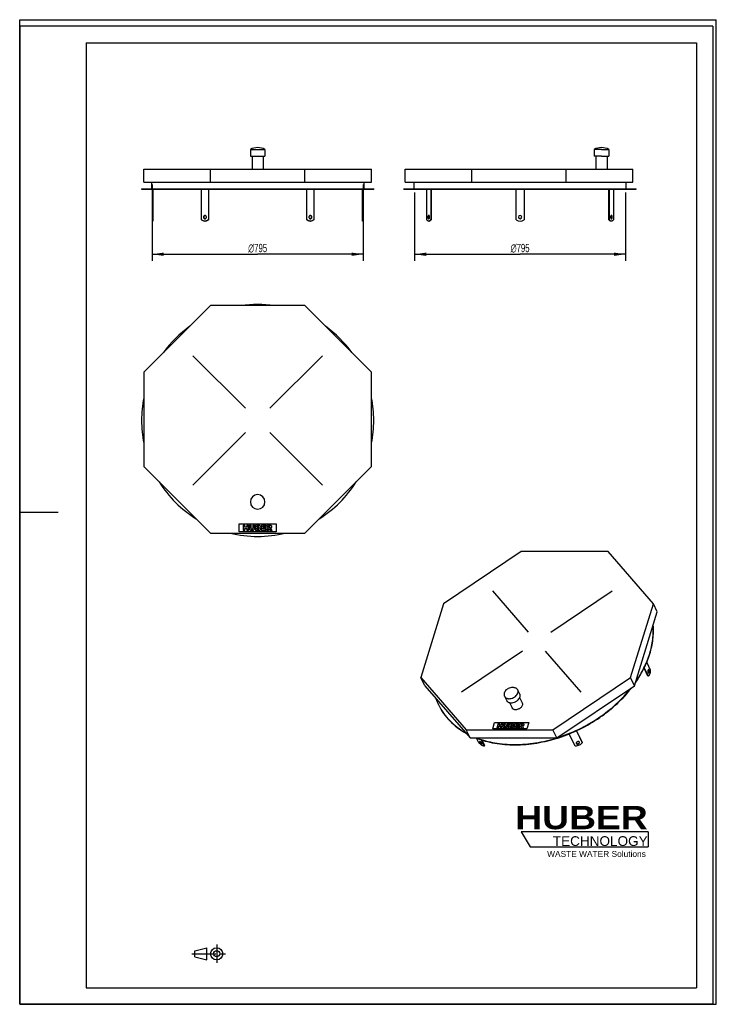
# Model space of a CAD drawing. Header units: millimetres. Extents: x 0 to 2625, y 0 to 3712.
import ezdxf

# ---------------------------------------------------------------- set-up
doc = ezdxf.new("R2010")
doc.units = ezdxf.units.MM
doc.header["$LTSCALE"] = 242
doc.linetypes.add('CENTER', pattern=[0.6, 0.375, -0.075, 0.075, -0.075])
doc.layers.get('0').update_dxf_attribs({"linetype": 'CONTINUOUS'})
for name, color, linetype in [('_2D-BEM', 7, 'CONTINUOUS'), ('_ACHSEN', 7, 'CONTINUOUS'), ('_KURVEN', 7, 'CONTINUOUS'), ('HUBER_Logo_BL0', 7, 'CONTINUOUS')]:
    doc.layers.add(name, color=color, linetype=linetype)
doc.styles.get("Standard").update_dxf_attribs({"font": 'txt', "width": 0.7})
doc.styles.add('TEXTSTYLE_2', font='ariblk.ttf')
doc.styles.add('TEXTSTYLE_3', font='arial.ttf')
doc.styles.add('TEXTSTYLE_4', font='gdt', dxfattribs={"width": 0.7})
doc.dimstyles.new('DIMSTYLE_1', dxfattribs={"dimtxt": 31.25, "dimasz": 43.75, "dimexe": 2, "dimexo": 1, "dimtad": 1, "dimdec": 1, "dimtxsty": 'STANDARD', "dimblk": '_FILLED', "dimblk1": '_FILLED', "dimblk2": '_FILLED', "dimcen": 0.09, "dimadec": 1, "dimazin": 2, "dimtp": 0.8, "dimtm": 0.8, "dimtfac": 1, "dimtdec": 1, "dimtofl": 0, "dimtmove": 0, "dimatfit": 3, "dimldrblk": '_FILLED', "dimfxl": 1, "dimtolj": 1, "dimarcsym": 0})

# ---------------------------------------------------------------- blocks, each defined once
blk = doc.blocks.new('HUBER_LOGO_BL0', base_point=(2132.2, 631))
at = {"layer": 'HUBER_Logo_BL0', "color": 5, "linetype": 'CONTINUOUS'}
for p, q in [((2367.8, 650.3), (1889.7, 650.3)), ((1889.7, 650.3), (1923.4, 594.1)), ((2367.8, 650.3), (2367.8, 594.1)), ((1923.4, 594.1), (2367.8, 594.1))]:
    blk.add_line(p, q, dxfattribs=at)
at = {"layer": 'HUBER_Logo_BL0', "color": 2, "linetype": 'CONTINUOUS', "attachment_point": 3, "line_spacing_factor": 0.78}
for s, insert, char_height, width, style in [('HUBER\\P\\Farial.ttf;\\H36.5625;TECHNOLOGY ', (2366.4, 747.9), 87.75, 484.59, 'TEXTSTYLE_2'), ('WASTE WATER Solutions', (2359.5, 578.3), 22.5, 371.292, 'TEXTSTYLE_3')]:
    blk.add_mtext(s, dxfattribs=dict(at, insert=insert, char_height=char_height, width=width, style=style))
blk = doc.blocks.new('_FILLED')
at = {"color": 0, "linetype": 'BYBLOCK'}
blk.add_solid([(0, 0), (-1, 0.143), (-1, -0.143)], dxfattribs=at)
blk = doc.blocks.new('*D0')
at = {"layer": '_2D-BEM', "color": 2, "linetype": 'CONTINUOUS'}
for p, q in [((499.2, 3090.6), (499.2, 2803.1)), ((1294.2, 3090.6), (1294.2, 2803.1)), ((499.2, 2828.1), (896.7, 2828.1)), ((1294.2, 2828.1), (896.7, 2828.1))]:
    blk.add_line(p, q, dxfattribs=at)
at = {"layer": '_2D-BEM', "color": 2, "linetype": 'CONTINUOUS', "xscale": 43.75, "yscale": 43.75, "zscale": 43.75, "rotation": 180}
blk.add_blockref('_FILLED', (499.2, 2828.1), dxfattribs=at)
at = {"layer": '_2D-BEM', "color": 2, "linetype": 'CONTINUOUS', "xscale": 43.75, "yscale": 43.75, "zscale": 43.75}
blk.add_blockref('_FILLED', (1294.2, 2828.1), dxfattribs=at)
at = {"layer": '_2D-BEM', "color": 2, "linetype": 'CONTINUOUS', "insert": (896.7, 2867.2), "char_height": 31.25, "width": 169.643, "attachment_point": 2, "line_spacing_factor": 0.9, "style": 'TEXTSTYLE_4'}
blk.add_mtext('{\\Fgdt;n}\\Ftxt;795', dxfattribs=at)
blk = doc.blocks.new('*D1')
at = {"layer": '_2D-BEM', "color": 2, "linetype": 'CONTINUOUS'}
for p, q in [((1488.1, 3060.6), (1488.1, 2803.1)), ((2283.1, 3060.6), (2283.1, 2803.1)), ((1488.1, 2828.1), (1885.6, 2828.1)), ((2283.1, 2828.1), (1885.6, 2828.1))]:
    blk.add_line(p, q, dxfattribs=at)
at = {"layer": '_2D-BEM', "color": 2, "linetype": 'CONTINUOUS', "xscale": 43.75, "yscale": 43.75, "zscale": 43.75, "rotation": 180}
blk.add_blockref('_FILLED', (1488.1, 2828.1), dxfattribs=at)
at = {"layer": '_2D-BEM', "color": 2, "linetype": 'CONTINUOUS', "xscale": 43.75, "yscale": 43.75, "zscale": 43.75}
blk.add_blockref('_FILLED', (2283.1, 2828.1), dxfattribs=at)
at = {"layer": '_2D-BEM', "color": 2, "linetype": 'CONTINUOUS', "insert": (1885.6, 2867.2), "char_height": 31.25, "width": 169.643, "attachment_point": 2, "line_spacing_factor": 0.9, "style": 'TEXTSTYLE_4'}
blk.add_mtext('{\\Fgdt;n}\\Ftxt;795', dxfattribs=at)
blk = doc.blocks.new('PROJEKTIONSMETHODE_1_BL1', base_point=(712.5, 190.6))
at = {"color": 2, "linetype": 'CENTER'}
for p, q in [((742.3, 225), (742.3, 156.2)), ((648.3, 190.6), (776.7, 190.6))]:
    blk.add_line(p, q, dxfattribs=at)
at = {"color": 2, "linetype": 'CONTINUOUS'}
for p, q in [((659.8, 202.1), (705.6, 213.5)), ((659.8, 179.2), (659.8, 202.1)), ((705.6, 167.7), (705.6, 213.5)), ((659.8, 179.2), (705.6, 167.7))]:
    blk.add_line(p, q, dxfattribs=at)
for radius in [22.9, 11.5]:
    blk.add_circle((742.3, 190.6), radius, dxfattribs=at)

msp = doc.modelspace()

# ---------------------------------------------------------------- linework, layer by layer
at = {"color": 7, "linetype": 'CONTINUOUS'}
for p, q in [((0, 3712.5), (2625, 3712.5)), ((0, 0), (0, 3712.5)), ((0, 3712.5), (2625, 3712.5)), ((0, 0), (0, 3712.5)), ((2625, 0), (2625, 3712.5)), ((2625, 0), (2625, 3712.5)), ((467.69, 3148.39), (652.74, 3148.39)), ((467.69, 3099.39), (467.69, 3148.39)), ((652.74, 3148.39), (718.99, 3148.39)), ((718.99, 3148.39), (1074.39, 3148.39)), ((718.99, 3099.39), (718.99, 3148.39)), ((1074.39, 3148.39), (1140.64, 3148.39)), ((1074.39, 3099.39), (1074.39, 3148.39)), ((1140.64, 3148.39), (1325.69, 3148.39)), ((1325.69, 3099.39), (1325.69, 3148.39)), ((1452.58, 3148.39), (1641.63, 3148.39)), ((1452.58, 3099.39), (1452.58, 3148.39)), ((1641.63, 3148.39), (1703.88, 3148.39)), ((1703.88, 3148.39), (2059.28, 3148.39)), ((1703.88, 3099.39), (1703.88, 3148.39)), ((2059.28, 3148.39), (2129.53, 3148.39)), ((2059.28, 3099.39), (2059.28, 3148.39)), ((2129.53, 3148.39), (2310.58, 3148.39)), ((2310.58, 3099.39), (2310.58, 3148.39)), ((467.69, 3099.39), (718.99, 3099.39)), ((497.19, 3099.39), (497.19, 3075.14)), ((718.99, 3099.39), (1074.39, 3099.39)), ((1074.39, 3099.39), (1325.69, 3099.39)), ((1296.19, 3099.39), (1296.19, 3075.14)), ((1452.58, 3099.39), (1703.88, 3099.39)), ((1486.08, 3075.14), (1486.08, 3099.39)), ((1703.88, 3099.39), (2059.28, 3099.39)), ((2059.28, 3099.39), (2310.58, 3099.39)), ((2285.08, 3075.14), (2285.08, 3099.39)), ((459.19, 3075.14), (459.19, 3073.14)), ((459.19, 3075.14), (497.19, 3075.14)), ((459.19, 3073.14), (499.19, 3073.14)), ((497.19, 3075.14), (1296.19, 3075.14)), ((499.19, 3073.14), (684.95, 3073.14)), ((684.95, 3073.14), (710.93, 3073.14)), ((710.93, 3073.14), (1082.45, 3073.14)), ((1082.45, 3073.14), (1108.43, 3073.14)), ((1108.43, 3073.14), (1294.19, 3073.14)), ((1294.19, 3073.14), (1334.19, 3073.14)), ((1296.19, 3075.14), (1334.19, 3075.14)), ((1334.19, 3075.14), (1334.19, 3073.14)), ((1448.08, 3075.14), (1486.08, 3075.14)), ((1448.08, 3073.14), (1448.08, 3075.14)), ((1448.08, 3073.14), (1488.08, 3073.14)), ((1486.08, 3075.14), (1885.58, 3075.14)), ((1488.08, 3073.14), (1533.83, 3073.14)), ((1533.83, 3073.14), (1534.08, 3073.14)), ((1534.08, 3073.14), (1548.83, 3073.14)), ((1548.83, 3073.14), (1870.58, 3073.14)), ((1870.58, 3073.14), (1885.58, 3073.14)), ((1885.58, 3075.14), (2285.08, 3075.14)), ((1885.58, 3073.14), (1900.58, 3073.14)), ((1900.58, 3073.14), (2222.32, 3073.14)), ((2222.32, 3073.14), (2237.08, 3073.14)), ((2237.08, 3073.14), (2237.32, 3073.14)), ((2237.32, 3073.14), (2283.08, 3073.14)), ((2283.08, 3073.14), (2323.08, 3073.14)), ((2285.08, 3075.14), (2323.08, 3075.14)), ((2323.08, 3073.14), (2323.08, 3075.14)), ((718.99, 2634.53), (467.69, 2383.22)), ((1074.39, 2634.53), (718.99, 2634.53)), ((1325.69, 2383.22), (1074.39, 2634.53)), ((467.69, 2383.22), (467.69, 2027.83)), ((1325.69, 2027.83), (1325.69, 2383.22)), ((467.69, 2027.83), (718.99, 1776.53)), ((1074.39, 1776.53), (1325.69, 2027.83)), ((718.99, 1776.53), (1074.39, 1776.53)), ((1889.77, 1706.87), (1597.47, 1510.02)), ((2217.11, 1706.87), (1889.77, 1706.87)), ((2387.74, 1510.02), (2217.11, 1706.87)), ((1597.47, 1510.02), (1511.44, 1231.63)), ((2301.71, 1231.63), (2387.74, 1510.02)), ((2402.69, 1479.56), (2387.74, 1510.02)), ((2316.66, 1201.17), (2402.69, 1479.56)), ((1526.39, 1201.17), (1511.44, 1231.63)), ((1511.44, 1231.63), (1682.07, 1034.78)), ((2009.41, 1034.78), (2301.71, 1231.63)), ((2316.66, 1201.17), (2301.71, 1231.63)), ((1526.39, 1201.17), (1697.02, 1004.32)), ((2024.36, 1004.32), (2316.66, 1201.17)), ((1697.02, 1004.32), (1682.07, 1034.78)), ((1682.07, 1034.78), (2009.41, 1034.78)), ((1697.02, 1004.32), (2024.36, 1004.32)), ((2024.36, 1004.32), (2009.41, 1034.78)), ((0, 0), (2625, 0)), ((0, 0), (2625, 0))]:
    msp.add_line(p, q, dxfattribs=at)
at = {"color": 3, "linetype": 'CONTINUOUS'}
for p, q in [((0, 3687.5), (0, 1856.25)), ((2612.5, 3687.5), (0, 3687.5)), ((2612.5, 3687.5), (2612.5, 0)), ((0, 1856.25), (0, 0)), ((0, 1856.25), (145, 1856.25)), ((2612.5, 0), (0, 0))]:
    msp.add_line(p, q, dxfattribs=at)
at = {"color": 5, "linetype": 'CONTINUOUS'}
for p, q in [((250, 3625), (2550, 3625)), ((250, 3625), (250, 62.5)), ((2550, 3625), (2550, 62.5)), ((250, 62.5), (2550, 62.5))]:
    msp.add_line(p, q, dxfattribs=at)
at = {"color": 7, "linetype": 'CONTINUOUS'}
for centre, radius, start, end in [((896.69, 2201.53), 437.5, 81.80392, 98.19608), ((896.69, 2201.53), 437.5, 125.79495, 144.21983), ((896.69, 2201.53), 437.5, 35.78017, 54.20505), ((896.69, 2201.53), 437.5, 168.70548, 180), ((896.69, 2201.53), 437.5, 0, 11.29452), ((896.69, 2201.53), 437.5, 180, 191.29452), ((896.69, 2201.53), 437.5, 348.70548, 360), ((896.69, 2201.53), 437.5, 211.95542, 238.05917), ((896.69, 2201.53), 437.5, 301.94083, 328.04458), ((896.69, 2201.53), 437.5, 256.28774, 283.71226), ((1783.37, 1230.08), 228.52, 199.76836, 206.13232), ((1782.65, 1229.75), 227.73, 206.1385, 206.48687)]:
    msp.add_arc(centre, radius, start, end, dxfattribs=at)
for points, knots in [([(2373.93, 1322.16), (2379.35, 1339.69), (2385.25, 1366.43), (2387.95, 1402.21), (2387.55, 1419.76), (2386.91, 1428.39)], [0, 0, 0, 0, 0.5115981, 0.75842, 1, 1, 1, 1]), ([(2374.54, 1320.92), (2377.35, 1330.02), (2382.14, 1348.25), (2386.74, 1375.78), (2388.63, 1402.96), (2388.06, 1420.92), (2387.31, 1429.75)], [0, 0, 0, 0, 0.2593787, 0.512087, 0.7586997, 1, 1, 1, 1]), ([(2320.05, 1212.09), (2332.05, 1229.16), (2353.2, 1264.12), (2368.69, 1301.98), (2374.54, 1320.92)], [0, 0, 0, 0, 0.5128849, 1, 1, 1, 1]), ([(2321.25, 1215.93), (2332.82, 1232.63), (2353.22, 1266.8), (2368.23, 1303.7), (2373.93, 1322.16)], [0, 0, 0, 0, 0.512595, 1, 1, 1, 1]), ([(1719.5, 1004.31), (1742.14, 995.36), (1778.26, 985.52), (1828.17, 979.16), (1881.41, 977.13), (1950.18, 983.27), (2032.4, 1003.56), (2112.24, 1036.05), (2174.54, 1072.43), (2220.45, 1106.46), (2262.52, 1142.78), (2290.67, 1173.33), (2307.36, 1194.89)], [0, 0, 0, 0, 0.1111228, 0.169465, 0.2295247, 0.3540823, 0.4832399, 0.6148117, 0.7463609, 0.8114035, 0.8755433, 1, 1, 1, 1]), ([(2025.23, 1004.88), (2052.79, 1013.52), (2106.72, 1034.89), (2181.76, 1077.83), (2248.68, 1130.23), (2287.05, 1171.13), (2304.02, 1192.64)], [0, 0, 0, 0, 0.2542388, 0.5087382, 0.7587514, 1, 1, 1, 1]), ([(1578.82, 1128.18), (1584.15, 1117.32), (1596.64, 1096.29), (1620.32, 1067.86), (1648.63, 1042.82), (1669.97, 1028.85), (1681.21, 1022.51)], [0, 0, 0, 0, 0.2431206, 0.489137, 0.7406971, 1, 1, 1, 1]), ([(1578.82, 1128.18), (1584.13, 1117.53), (1596.52, 1096.9), (1619.87, 1068.98), (1647.7, 1044.35), (1668.65, 1030.55), (1679.67, 1024.28)], [0, 0, 0, 0, 0.2431849, 0.4892792, 0.740841, 1, 1, 1, 1]), ([(1722.13, 1004.29), (1744.12, 995.86), (1779.09, 986.56), (1827.32, 980.46), (1878.67, 978.4), (1944.97, 983.9), (1997.31, 996.22), (2023.35, 1004.29)], [0, 0, 0, 0, 0.2305588, 0.3513893, 0.4756545, 0.7331213, 1, 1, 1, 1])]:
    msp.add_open_spline(points, degree=3, knots=knots, dxfattribs=at)
at = {"layer": '_ACHSEN', "color": 7, "linetype": 'CONTINUOUS'}
for p, q in [((869.19, 3223.39), (869.19, 3198.39)), ((869.19, 3223.39), (924.19, 3223.39)), ((869.19, 3198.39), (875.49, 3198.39)), ((875.49, 3198.39), (917.89, 3198.39)), ((875.49, 3198.39), (875.49, 3148.39)), ((917.89, 3198.39), (924.19, 3198.39)), ((917.89, 3198.39), (917.89, 3148.39)), ((924.19, 3223.39), (924.19, 3198.39)), ((2165.08, 3223.39), (2165.08, 3198.39)), ((2192.58, 3223.39), (2165.08, 3223.39)), ((2171.38, 3198.39), (2165.08, 3198.39)), ((2192.58, 3198.39), (2171.38, 3198.39)), ((2171.38, 3198.39), (2171.38, 3148.39)), ((2192.58, 3223.39), (2220.08, 3223.39)), ((2192.58, 3198.39), (2213.78, 3198.39)), ((2213.78, 3198.39), (2220.08, 3198.39)), ((2213.78, 3198.39), (2213.78, 3148.39)), ((2220.08, 3223.39), (2220.08, 3198.39)), ((499.19, 3073.14), (499.19, 2958.14)), ((501.19, 3073.14), (501.19, 2958.14)), ((684.95, 2958.14), (684.95, 3073.14)), ((710.93, 3073.14), (710.93, 2958.14)), ((711.93, 3073.14), (711.93, 2958.14)), ((1081.45, 2958.14), (1081.45, 3073.14)), ((1082.45, 2958.14), (1082.45, 3073.14)), ((1108.43, 3073.14), (1108.43, 2958.14)), ((1292.19, 2958.14), (1292.19, 3073.14)), ((1294.19, 2958.14), (1294.19, 3073.14)), ((1533.83, 2958.14), (1533.83, 3073.14)), ((1548.83, 3073.14), (1548.83, 2958.14)), ((1550.57, 3073.14), (1550.57, 2958.14)), ((1870.58, 2958.14), (1870.58, 3073.14)), ((1900.58, 3073.14), (1900.58, 2958.14)), ((2220.59, 2958.14), (2220.59, 3073.14)), ((2222.32, 2958.14), (2222.32, 3073.14)), ((2237.32, 3073.14), (2237.32, 2958.14)), ((499.19, 2958.14), (499.19, 2953.14)), ((499.19, 2958.14), (501.19, 2958.14)), ((499.19, 2953.14), (501.19, 2953.14)), ((501.19, 2958.14), (501.19, 2953.14)), ((697.94, 2953.14), (698.94, 2953.14)), ((710.93, 2958.14), (711.93, 2958.14)), ((1082.45, 2958.14), (1081.45, 2958.14)), ((1095.44, 2953.14), (1094.44, 2953.14)), ((1292.19, 2953.14), (1292.19, 2958.14)), ((1294.19, 2958.14), (1292.19, 2958.14)), ((1294.19, 2953.14), (1292.19, 2953.14)), ((1294.19, 2953.14), (1294.19, 2958.14)), ((1541.33, 2953.14), (1543.07, 2953.14)), ((1548.83, 2958.14), (1550.57, 2958.14)), ((2222.32, 2958.14), (2220.59, 2958.14)), ((2229.82, 2953.14), (2228.09, 2953.14)), ((2367.31, 1237.68), (2352.88, 1267.09)), ((2369.15, 1237.68), (2353.79, 1268.97)), ((2362.83, 1288.86), (2376.41, 1261.18)), ((2369.15, 1237.68), (2367.31, 1237.68)), ((1826.74, 1161.72), (1834.37, 1146.18)), ((1876.12, 1185.95), (1883.74, 1170.41)), ((1883.65, 1156.3), (1893.34, 1136.55)), ((1845.59, 1137.61), (1855.28, 1117.87)), ((1730.12, 985.65), (1721.29, 1003.64)), ((2092.61, 973.9), (2070.21, 1019.54)), ((2097.71, 1031.41), (2120.17, 985.65)), ((2097.85, 1031.47), (2119.67, 987.01)), ((1738.91, 997.34), (1750.42, 973.9)), ((1741.29, 996.59), (1751.76, 975.26)), ((1750.42, 973.9), (1751.76, 975.26)), ((2097.24, 983.74), (2097.37, 983.45)), ((2109.43, 988.25), (2109.31, 988.54)), ((2120.17, 985.65), (2119.67, 987.01))]:
    msp.add_line(p, q, dxfattribs=at)
for centre, radius, start, end in [((896.69, 3172.89), 57.5, 90, 118.57188), ((896.69, 3172.89), 57.5, 61.42812, 90), ((2192.58, 3172.89), 57.5, 90, 118.57188), ((2192.58, 3172.89), 57.5, 61.42812, 90), ((698.95, 2969.72), 4.92, 95.89069, 101.55536), ((1094.44, 2969.72), 4.92, 78.44464, 84.10931), ((1885.58, 2968.14), 6.5, 0, 180), ((697.94, 2971.9), 18.76, 270.00061, 273.05349), ((698.95, 2966.56), 4.92, 258.44464, 264.10931), ((1095.44, 2971.9), 18.76, 266.94651, 269.99939), ((1094.44, 2966.56), 4.92, 275.89069, 281.55536), ((1885.58, 2978.14), 25, 233.1301, 306.8699), ((1885.58, 2968.14), 6.5, 180, 360), ((896.69, 1894.53), 27.5, 0, 180), ((896.69, 1894.53), 27.5, 180, 360)]:
    msp.add_arc(centre, radius, start, end, dxfattribs=at)
for points, knots in [([(697.94, 2974.64), (697.2, 2974.64), (695.68, 2974.28), (693.81, 2972.8), (692.59, 2970.65), (692.31, 2968.98), (692.31, 2968.14)], [0, 0, 0, 0, 0.2332175, 0.4765998, 0.7336719, 1, 1, 1, 1]), ([(697.96, 2974.54), (697.31, 2974.41), (696.02, 2973.85), (694.51, 2972.36), (693.53, 2970.37), (693.31, 2968.89), (693.31, 2968.14)], [0, 0, 0, 0, 0.2340967, 0.4790637, 0.7358256, 1, 1, 1, 1]), ([(703.57, 2968.14), (703.57, 2968.98), (703.29, 2970.65), (702.07, 2972.8), (700.2, 2974.28), (698.68, 2974.64), (697.94, 2974.64)], [0, 0, 0, 0, 0.2663281, 0.5234002, 0.7667825, 1, 1, 1, 1]), ([(1095.44, 2974.64), (1094.7, 2974.64), (1093.18, 2974.28), (1091.31, 2972.8), (1090.09, 2970.65), (1089.81, 2968.98), (1089.81, 2968.14)], [0, 0, 0, 0, 0.2332175, 0.4765998, 0.7336719, 1, 1, 1, 1]), ([(1100.07, 2968.14), (1100.07, 2968.89), (1099.85, 2970.37), (1098.87, 2972.36), (1097.36, 2973.85), (1096.07, 2974.41), (1095.42, 2974.54)], [0, 0, 0, 0, 0.2641744, 0.5209363, 0.7659033, 1, 1, 1, 1]), ([(1101.07, 2968.14), (1101.07, 2968.98), (1100.79, 2970.65), (1099.57, 2972.8), (1097.7, 2974.28), (1096.18, 2974.64), (1095.44, 2974.64)], [0, 0, 0, 0, 0.2663281, 0.5234002, 0.7667825, 1, 1, 1, 1]), ([(1541.33, 2974.64), (1541.12, 2974.64), (1540.66, 2974.54), (1540.04, 2974.15), (1539.48, 2973.53), (1538.8, 2972.38), (1538.23, 2970.55), (1538.08, 2968.97), (1538.08, 2968.14)], [0, 0, 0, 0, 0.0823068, 0.1731319, 0.2778899, 0.3984498, 0.6816237, 1, 1, 1, 1]), ([(1542.2, 2974.4), (1541.82, 2974.19), (1541.11, 2973.47), (1540.39, 2972.01), (1539.92, 2970.17), (1539.82, 2968.83), (1539.82, 2968.14)], [0, 0, 0, 0, 0.1872726, 0.4228834, 0.6998904, 1, 1, 1, 1]), ([(1544.58, 2968.14), (1544.58, 2968.97), (1544.44, 2970.55), (1543.87, 2972.38), (1543.19, 2973.53), (1542.63, 2974.15), (1542.01, 2974.54), (1541.55, 2974.64), (1541.33, 2974.64)], [0, 0, 0, 0, 0.3183763, 0.6015502, 0.7221101, 0.8268681, 0.9176932, 1, 1, 1, 1]), ([(2229.82, 2974.64), (2229.61, 2974.64), (2229.15, 2974.54), (2228.53, 2974.15), (2227.97, 2973.53), (2227.29, 2972.38), (2226.72, 2970.55), (2226.57, 2968.97), (2226.57, 2968.14)], [0, 0, 0, 0, 0.0823068, 0.1731319, 0.2778899, 0.3984498, 0.6816237, 1, 1, 1, 1]), ([(2231.34, 2968.14), (2231.34, 2968.83), (2231.24, 2970.17), (2230.77, 2972.01), (2230.05, 2973.47), (2229.34, 2974.19), (2228.96, 2974.4)], [0, 0, 0, 0, 0.3001096, 0.5771166, 0.8127274, 1, 1, 1, 1]), ([(2233.07, 2968.14), (2233.07, 2968.97), (2232.93, 2970.55), (2232.36, 2972.38), (2231.68, 2973.53), (2231.12, 2974.15), (2230.5, 2974.54), (2230.04, 2974.64), (2229.82, 2974.64)], [0, 0, 0, 0, 0.3183763, 0.6015502, 0.7221101, 0.8268681, 0.9176932, 1, 1, 1, 1]), ([(697.94, 2953.14), (696.78, 2953.14), (694.44, 2953.36), (691.04, 2954.33), (687.82, 2955.92), (685.87, 2957.34), (684.95, 2958.14)], [0, 0, 0, 0, 0.2452308, 0.4925188, 0.7436639, 1, 1, 1, 1]), ([(692.31, 2968.14), (692.31, 2967.3), (692.59, 2965.63), (693.81, 2963.48), (695.68, 2962), (697.2, 2961.64), (697.94, 2961.64)], [0, 0, 0, 0, 0.2663281, 0.5234002, 0.7667825, 1, 1, 1, 1]), ([(693.31, 2968.14), (693.31, 2967.39), (693.53, 2965.9), (694.51, 2963.92), (696.02, 2962.42), (697.31, 2961.87), (697.96, 2961.74)], [0, 0, 0, 0, 0.2641744, 0.5209363, 0.7659033, 1, 1, 1, 1]), ([(697.94, 2961.64), (698.68, 2961.64), (700.2, 2962), (702.07, 2963.48), (703.29, 2965.63), (703.57, 2967.3), (703.57, 2968.14)], [0, 0, 0, 0, 0.2332175, 0.4765998, 0.7336719, 1, 1, 1, 1]), ([(711.93, 2958.14), (711.01, 2957.34), (709.06, 2955.92), (705.84, 2954.33), (702.44, 2953.36), (700.1, 2953.14), (698.94, 2953.14)], [0, 0, 0, 0, 0.2563361, 0.5074812, 0.7547692, 1, 1, 1, 1]), ([(710.93, 2958.14), (709.25, 2956.68), (705.47, 2954.29), (701.1, 2953.28), (698.94, 2953.16)], [0, 0, 0, 0, 0.5074754, 1, 1, 1, 1]), ([(1094.44, 2953.14), (1093.28, 2953.14), (1090.94, 2953.36), (1087.54, 2954.33), (1084.32, 2955.92), (1082.37, 2957.34), (1081.45, 2958.14)], [0, 0, 0, 0, 0.2452308, 0.4925188, 0.7436639, 1, 1, 1, 1]), ([(1094.44, 2953.16), (1092.28, 2953.28), (1087.91, 2954.29), (1084.13, 2956.68), (1082.45, 2958.14)], [0, 0, 0, 0, 0.4925246, 1, 1, 1, 1]), ([(1089.81, 2968.14), (1089.81, 2967.3), (1090.09, 2965.63), (1091.31, 2963.48), (1093.18, 2962), (1094.7, 2961.64), (1095.44, 2961.64)], [0, 0, 0, 0, 0.2663281, 0.5234002, 0.7667825, 1, 1, 1, 1]), ([(1095.42, 2961.74), (1096.07, 2961.87), (1097.36, 2962.42), (1098.87, 2963.92), (1099.85, 2965.9), (1100.07, 2967.39), (1100.07, 2968.14)], [0, 0, 0, 0, 0.2340967, 0.4790637, 0.7358256, 1, 1, 1, 1]), ([(1095.44, 2961.64), (1096.18, 2961.64), (1097.7, 2962), (1099.57, 2963.48), (1100.79, 2965.63), (1101.07, 2967.3), (1101.07, 2968.14)], [0, 0, 0, 0, 0.2332175, 0.4765998, 0.7336719, 1, 1, 1, 1]), ([(1108.43, 2958.14), (1107.51, 2957.34), (1105.56, 2955.92), (1102.34, 2954.33), (1098.94, 2953.36), (1096.6, 2953.14), (1095.44, 2953.14)], [0, 0, 0, 0, 0.2563361, 0.5074812, 0.7547692, 1, 1, 1, 1]), ([(1541.33, 2953.14), (1540.66, 2953.14), (1539.25, 2953.37), (1537.26, 2954.39), (1535.4, 2956.01), (1534.34, 2957.38), (1533.83, 2958.14)], [0, 0, 0, 0, 0.2165686, 0.4487191, 0.7078717, 1, 1, 1, 1]), ([(1538.08, 2968.14), (1538.08, 2967.3), (1538.23, 2965.73), (1538.8, 2963.9), (1539.48, 2962.75), (1540.04, 2962.13), (1540.66, 2961.73), (1541.12, 2961.64), (1541.33, 2961.64)], [0, 0, 0, 0, 0.3183763, 0.6015502, 0.7221101, 0.8268681, 0.9176932, 1, 1, 1, 1]), ([(1539.82, 2968.14), (1539.82, 2967.44), (1539.92, 2966.1), (1540.39, 2964.27), (1541.11, 2962.81), (1541.82, 2962.08), (1542.2, 2961.87)], [0, 0, 0, 0, 0.3001096, 0.5771166, 0.8127274, 1, 1, 1, 1]), ([(1541.33, 2961.64), (1541.55, 2961.64), (1542.01, 2961.73), (1542.63, 2962.13), (1543.19, 2962.75), (1543.87, 2963.9), (1544.44, 2965.73), (1544.58, 2967.3), (1544.58, 2968.14)], [0, 0, 0, 0, 0.0823068, 0.1731319, 0.2778899, 0.3984498, 0.6816237, 1, 1, 1, 1]), ([(1548.83, 2958.14), (1548.33, 2957.38), (1547.27, 2956.01), (1545.41, 2954.39), (1543.42, 2953.37), (1542.01, 2953.14), (1541.33, 2953.14)], [0, 0, 0, 0, 0.2921283, 0.5512809, 0.7834314, 1, 1, 1, 1]), ([(1550.57, 2958.14), (1550.06, 2957.38), (1549, 2956.01), (1547.14, 2954.39), (1545.15, 2953.37), (1543.74, 2953.14), (1543.07, 2953.14)], [0, 0, 0, 0, 0.2921283, 0.5512809, 0.7834314, 1, 1, 1, 1]), ([(2228.09, 2953.14), (2227.42, 2953.14), (2226.01, 2953.37), (2224.01, 2954.39), (2222.16, 2956.01), (2221.1, 2957.38), (2220.59, 2958.14)], [0, 0, 0, 0, 0.2165686, 0.4487191, 0.7078717, 1, 1, 1, 1]), ([(2229.82, 2953.14), (2229.15, 2953.14), (2227.74, 2953.37), (2225.75, 2954.39), (2223.89, 2956.01), (2222.83, 2957.38), (2222.32, 2958.14)], [0, 0, 0, 0, 0.2165686, 0.4487191, 0.7078717, 1, 1, 1, 1]), ([(2226.57, 2968.14), (2226.57, 2967.3), (2226.72, 2965.73), (2227.29, 2963.9), (2227.97, 2962.75), (2228.53, 2962.13), (2229.15, 2961.73), (2229.61, 2961.64), (2229.82, 2961.64)], [0, 0, 0, 0, 0.3183763, 0.6015502, 0.7221101, 0.8268681, 0.9176932, 1, 1, 1, 1]), ([(2228.96, 2961.87), (2229.34, 2962.08), (2230.05, 2962.81), (2230.77, 2964.27), (2231.24, 2966.1), (2231.34, 2967.44), (2231.34, 2968.14)], [0, 0, 0, 0, 0.1872726, 0.4228834, 0.6998904, 1, 1, 1, 1]), ([(2229.82, 2961.64), (2230.04, 2961.64), (2230.5, 2961.73), (2231.12, 2962.13), (2231.68, 2962.75), (2232.36, 2963.9), (2232.93, 2965.73), (2233.07, 2967.3), (2233.07, 2968.14)], [0, 0, 0, 0, 0.0823068, 0.1731319, 0.2778899, 0.3984498, 0.6816237, 1, 1, 1, 1]), ([(2237.32, 2958.14), (2236.82, 2957.38), (2235.76, 2956.01), (2233.9, 2954.39), (2231.91, 2953.37), (2230.5, 2953.14), (2229.82, 2953.14)], [0, 0, 0, 0, 0.2921283, 0.5512809, 0.7834314, 1, 1, 1, 1]), ([(2369.73, 1262.15), (2369.6, 1262.15), (2369.31, 1262.09), (2368.92, 1261.84), (2368.56, 1261.45), (2368.09, 1260.7), (2367.63, 1259.47), (2367.29, 1257.74), (2367.16, 1255.82), (2367.25, 1253.88), (2367.56, 1252.11), (2367.93, 1251.02), (2368.15, 1250.56)], [0, 0, 0, 0, 0.0313934, 0.066536, 0.1078921, 0.1565391, 0.2753624, 0.4178849, 0.5738379, 0.7308845, 0.8765311, 1, 1, 1, 1]), ([(2368.15, 1250.56), (2368.26, 1250.35), (2368.47, 1249.97), (2368.85, 1249.52), (2369.27, 1249.22), (2369.58, 1249.15), (2369.73, 1249.15)], [0, 0, 0, 0, 0.3159476, 0.5820842, 0.8045575, 1, 1, 1, 1]), ([(2369.46, 1260.74), (2369.41, 1260.84), (2369.23, 1261.18), (2369, 1261.51), (2368.81, 1261.7)], [0, 0, 0, 0, 0.2786984, 1, 1, 1, 1]), ([(2368.81, 1249.6), (2369.05, 1249.83), (2369.47, 1250.48), (2369.92, 1251.66), (2370.24, 1253.1), (2370.48, 1255.25), (2370.39, 1257.44), (2369.97, 1259.46), (2369.65, 1260.35), (2369.46, 1260.74)], [0, 0, 0, 0, 0.0867027, 0.1963948, 0.3253894, 0.4671674, 0.7562708, 0.887411, 1, 1, 1, 1]), ([(2376.41, 1261.18), (2376.38, 1258.55), (2376.11, 1254.68), (2375.24, 1249.74), (2374.38, 1246.41), (2373.34, 1243.48), (2372.12, 1241.01), (2370.77, 1239.06), (2369.7, 1238.05), (2369.15, 1237.68)], [0, 0, 0, 0, 0.3121755, 0.4589901, 0.5954763, 0.719105, 0.8280294, 0.9214148, 1, 1, 1, 1]), ([(2371.3, 1260.74), (2371.2, 1260.95), (2370.99, 1261.32), (2370.6, 1261.78), (2370.18, 1262.08), (2369.87, 1262.15), (2369.73, 1262.15)], [0, 0, 0, 0, 0.3159476, 0.5820842, 0.8045575, 1, 1, 1, 1]), ([(2369.73, 1249.15), (2369.86, 1249.15), (2370.14, 1249.21), (2370.53, 1249.46), (2370.89, 1249.85), (2371.36, 1250.6), (2371.82, 1251.83), (2372.17, 1253.56), (2372.3, 1255.48), (2372.2, 1257.42), (2371.9, 1259.19), (2371.53, 1260.27), (2371.3, 1260.74)], [0, 0, 0, 0, 0.0313934, 0.066536, 0.1078921, 0.1565391, 0.2753624, 0.4178849, 0.5738379, 0.7308845, 0.8765311, 1, 1, 1, 1]), ([(1826.1, 1173.83), (1826.84, 1176.23), (1829.29, 1180.98), (1833.91, 1185.91), (1838.42, 1189.29), (1843.42, 1192.2), (1850.13, 1194.72), (1857.12, 1195.58), (1862.43, 1195.14), (1866.07, 1194.28), (1869.35, 1192.9), (1872.18, 1191.03), (1874.5, 1188.71), (1875.65, 1186.89), (1876.12, 1185.95)], [0, 0, 0, 0, 0.1207864, 0.2527778, 0.321804, 0.3917686, 0.5309321, 0.664042, 0.7268775, 0.7866686, 0.8433971, 0.8973742, 0.9492559, 1, 1, 1, 1]), ([(1826.1, 1173.83), (1825.78, 1172.79), (1825.3, 1170.69), (1825.16, 1167.53), (1825.61, 1164.5), (1826.31, 1162.61), (1826.74, 1161.72)], [0, 0, 0, 0, 0.2644249, 0.5170837, 0.7609157, 1, 1, 1, 1]), ([(1826.74, 1161.72), (1827.21, 1160.77), (1828.36, 1158.96), (1830.68, 1156.64), (1833.51, 1154.77), (1836.79, 1153.39), (1840.43, 1152.53), (1845.74, 1152.09), (1852.73, 1152.95), (1859.44, 1155.46), (1864.44, 1158.37), (1868.95, 1161.76), (1873.57, 1166.69), (1876.02, 1171.44), (1876.76, 1173.83)], [0, 0, 0, 0, 0.0507441, 0.1026258, 0.1566029, 0.2133314, 0.2731225, 0.335958, 0.4690679, 0.6082314, 0.678196, 0.7472222, 0.8792136, 1, 1, 1, 1]), ([(1834.37, 1146.18), (1834.83, 1145.23), (1835.99, 1143.42), (1838.3, 1141.1), (1841.14, 1139.23), (1844.42, 1137.85), (1848.06, 1136.99), (1853.37, 1136.55), (1860.35, 1137.41), (1867.07, 1139.92), (1872.07, 1142.83), (1876.58, 1146.22), (1881.19, 1151.15), (1883.64, 1155.9), (1884.39, 1158.29)], [0, 0, 0, 0, 0.0507441, 0.1026258, 0.1566029, 0.2133314, 0.2731225, 0.335958, 0.4690679, 0.6082314, 0.678196, 0.7472222, 0.8792136, 1, 1, 1, 1]), ([(1876.12, 1185.95), (1876.55, 1185.06), (1877.25, 1183.17), (1877.7, 1180.14), (1877.56, 1176.98), (1877.08, 1174.88), (1876.76, 1173.83)], [0, 0, 0, 0, 0.2390843, 0.4829163, 0.7355751, 1, 1, 1, 1]), ([(1883.74, 1170.41), (1884.18, 1169.52), (1884.87, 1167.63), (1885.32, 1164.6), (1885.18, 1161.44), (1884.71, 1159.34), (1884.39, 1158.29)], [0, 0, 0, 0, 0.2390843, 0.4829163, 0.7355751, 1, 1, 1, 1]), ([(1893.83, 1127.21), (1893.26, 1125.37), (1891.37, 1121.7), (1887.82, 1117.9), (1884.34, 1115.29), (1880.49, 1113.05), (1875.3, 1111.11), (1868.98, 1110.33), (1863.95, 1111.06), (1860.5, 1112.52), (1858.31, 1113.96), (1856.53, 1115.75), (1855.63, 1117.14), (1855.28, 1117.87)], [0, 0, 0, 0, 0.1208281, 0.252865, 0.3219151, 0.3919038, 0.5311154, 0.6642713, 0.786595, 0.8433431, 0.8973388, 0.9492384, 1, 1, 1, 1]), ([(1893.34, 1136.55), (1893.68, 1135.87), (1894.21, 1134.41), (1894.68, 1131.24), (1894.32, 1128.78), (1893.83, 1127.21)], [0, 0, 0, 0, 0.2395658, 0.4838887, 1, 1, 1, 1]), ([(1750.42, 973.9), (1749.87, 973.81), (1748.61, 973.85), (1746.59, 974.36), (1744.25, 975.32), (1741.66, 976.7), (1738.88, 978.46), (1734.9, 981.36), (1732.01, 983.86), (1730.12, 985.65)], [0, 0, 0, 0, 0.0686659, 0.1553357, 0.2607502, 0.3838241, 0.522397, 0.6735982, 1, 1, 1, 1]), ([(1732.59, 990.56), (1732.51, 990.47), (1732.38, 990.22), (1732.39, 989.74), (1732.53, 989.16), (1732.71, 988.76), (1732.82, 988.54)], [0, 0, 0, 0, 0.1693052, 0.3817418, 0.6574061, 1, 1, 1, 1]), ([(1741.61, 983.45), (1741.39, 983.91), (1740.79, 984.87), (1739.69, 986.26), (1738.37, 987.64), (1736.96, 988.88), (1735.76, 989.74), (1734.84, 990.26), (1734.24, 990.54), (1733.7, 990.71), (1733.25, 990.78), (1732.87, 990.75), (1732.66, 990.63), (1732.59, 990.56)], [0, 0, 0, 0, 0.1275651, 0.2782049, 0.4398875, 0.5992188, 0.7430864, 0.8056565, 0.8604679, 0.9068315, 0.9446349, 0.9747798, 1, 1, 1, 1]), ([(1732.82, 988.54), (1733.04, 988.08), (1733.64, 987.12), (1734.74, 985.72), (1736.06, 984.35), (1737.47, 983.11), (1738.67, 982.25), (1739.59, 981.73), (1740.19, 981.45), (1740.73, 981.27), (1741.18, 981.2), (1741.57, 981.24), (1741.77, 981.35), (1741.84, 981.42)], [0, 0, 0, 0, 0.1275651, 0.2782049, 0.4398875, 0.5992188, 0.7430864, 0.8056565, 0.8604679, 0.9068315, 0.9446349, 0.9747798, 1, 1, 1, 1]), ([(1733.85, 990.66), (1733.87, 990.6), (1733.95, 990.34), (1734.06, 990.09), (1734.16, 989.9)], [0, 0, 0, 0, 0.2290557, 1, 1, 1, 1]), ([(1734.16, 989.9), (1734.33, 989.54), (1734.77, 988.8), (1735.89, 987.28), (1737.58, 985.48), (1739.45, 983.95), (1740.92, 983.07), (1741.6, 982.78), (1741.92, 982.68)], [0, 0, 0, 0, 0.1106336, 0.2390347, 0.5229709, 0.7943962, 0.9081038, 1, 1, 1, 1]), ([(1741.84, 981.42), (1741.92, 981.51), (1742.05, 981.77), (1742.04, 982.25), (1741.9, 982.82), (1741.72, 983.23), (1741.61, 983.45)], [0, 0, 0, 0, 0.1693052, 0.3817418, 0.6574061, 1, 1, 1, 1]), ([(2120.17, 985.65), (2118.62, 983.73), (2114.82, 980.22), (2108, 976.39), (2100.42, 974.1), (2095.16, 973.74), (2092.61, 973.9)], [0, 0, 0, 0, 0.2392544, 0.494328, 0.7524341, 1, 1, 1, 1]), ([(2109.31, 988.54), (2109.18, 988.8), (2108.84, 989.3), (2107.87, 990.14), (2106.18, 990.77), (2103.89, 990.82), (2101.53, 990.22), (2099.42, 989.05), (2097.82, 987.45), (2097.09, 985.85), (2097.01, 984.59), (2097.14, 984.01), (2097.24, 983.74)], [0, 0, 0, 0, 0.051307, 0.1051628, 0.2241512, 0.359415, 0.5042194, 0.6480075, 0.7806009, 0.8964554, 0.9491948, 1, 1, 1, 1]), ([(2097.07, 984.45), (2097.38, 983.98), (2098.3, 983.17), (2100.13, 982.57), (2102.25, 982.53), (2104.42, 983.06), (2106.41, 984.07), (2108, 985.48), (2109, 987.12), (2109.17, 988.34), (2109.1, 988.9)], [0, 0, 0, 0, 0.104901, 0.2240093, 0.3576327, 0.4999814, 0.6423339, 0.7759677, 0.8950892, 1, 1, 1, 1]), ([(2097.37, 983.45), (2097.49, 983.19), (2097.83, 982.69), (2098.81, 981.85), (2100.49, 981.21), (2102.78, 981.16), (2105.14, 981.76), (2107.26, 982.94), (2108.85, 984.53), (2109.59, 986.14), (2109.66, 987.39), (2109.53, 987.98), (2109.43, 988.25)], [0, 0, 0, 0, 0.051307, 0.1051628, 0.2241512, 0.359415, 0.5042194, 0.6480075, 0.7806009, 0.8964554, 0.9491948, 1, 1, 1, 1])]:
    msp.add_open_spline(points, degree=3, knots=knots, dxfattribs=at)
at = {"layer": '_KURVEN', "color": 4, "linetype": 'CONTINUOUS'}
for p, q in [((850.73, 2247.49), (652.74, 2445.48)), ((942.65, 2247.49), (1140.64, 2445.48)), ((850.73, 2155.56), (652.74, 1957.57)), ((942.65, 2155.56), (1140.64, 1957.57)), ((826.69, 1811.53), (966.69, 1811.53)), ((826.69, 1781.53), (826.69, 1811.53)), ((842.6, 1806.53), (842.6, 1786.53)), ((848.78, 1806.53), (842.6, 1806.53)), ((842.6, 1786.53), (848.78, 1786.53)), ((848.78, 1799.53), (848.78, 1806.53)), ((855.53, 1799.53), (848.78, 1799.53)), ((848.78, 1786.53), (848.78, 1794.62)), ((848.78, 1794.62), (855.53, 1794.62)), ((861.74, 1806.53), (855.53, 1806.53)), ((855.53, 1806.53), (855.53, 1799.53)), ((855.53, 1794.62), (855.53, 1786.53)), ((855.53, 1786.53), (861.74, 1786.53)), ((861.74, 1786.53), (861.74, 1806.53)), ((872.02, 1806.53), (865.86, 1806.53)), ((865.86, 1806.53), (865.86, 1794.6)), ((872.02, 1794.32), (872.02, 1806.53)), ((878.86, 1806.53), (878.86, 1794.32)), ((885.03, 1806.53), (878.86, 1806.53)), ((885.03, 1794.6), (885.03, 1806.53)), ((889.13, 1806.53), (889.13, 1786.53)), ((900.7, 1806.53), (889.13, 1806.53)), ((889.13, 1786.53), (899.8, 1786.53)), ((895.37, 1798.68), (895.37, 1802.47)), ((895.37, 1802.47), (898.1, 1802.47)), ((898.05, 1798.68), (895.37, 1798.68)), ((895.37, 1790.82), (895.37, 1794.88)), ((895.37, 1794.88), (898.5, 1794.88)), ((898.52, 1790.82), (895.37, 1790.82)), ((927.4, 1806.53), (910.84, 1806.53)), ((910.84, 1806.53), (910.84, 1786.53)), ((910.84, 1786.53), (927.7, 1786.53)), ((917.03, 1799.08), (917.03, 1802.26)), ((917.03, 1802.26), (927.4, 1802.26)), ((926.65, 1799.08), (917.03, 1799.08)), ((917.03, 1791.06), (917.03, 1795)), ((917.03, 1795), (926.65, 1795)), ((927.7, 1791.06), (917.03, 1791.06)), ((926.65, 1795), (926.65, 1799.08)), ((927.4, 1802.26), (927.4, 1806.53)), ((927.7, 1786.53), (927.7, 1791.06)), ((941.41, 1806.53), (931.11, 1806.53)), ((931.11, 1806.53), (931.11, 1786.53)), ((931.11, 1786.53), (937.32, 1786.53)), ((937.32, 1798.42), (937.32, 1802.49)), ((937.32, 1802.49), (940.03, 1802.49)), ((939.92, 1798.42), (937.32, 1798.42)), ((937.32, 1794.64), (937.86, 1794.64)), ((937.32, 1786.53), (937.32, 1794.64)), ((940.5, 1792.64), (943.8, 1786.53)), ((943.8, 1786.53), (950.78, 1786.53)), ((950.78, 1786.53), (947.78, 1792.31)), ((966.69, 1811.53), (966.69, 1781.53)), ((966.69, 1781.53), (826.69, 1781.53)), ((1917.41, 1403.7), (1782.98, 1558.79)), ((2002.08, 1403.7), (2232.37, 1558.79)), ((1895.16, 1331.69), (1664.88, 1176.6)), ((1979.83, 1331.69), (2114.26, 1176.6)), ((1782.48, 1038.7), (1789.74, 1062.2)), ((1789.74, 1062.2), (1918.69, 1062.2)), ((1803.18, 1058.28), (1798.34, 1042.61)), ((1798.34, 1042.61), (1804.03, 1042.61)), ((1808.88, 1058.28), (1803.18, 1058.28)), ((1804.03, 1042.61), (1805.99, 1048.95)), ((1805.99, 1048.95), (1812.21, 1048.95)), ((1807.18, 1052.8), (1808.88, 1058.28)), ((1813.4, 1052.8), (1807.18, 1052.8)), ((1812.21, 1048.95), (1810.25, 1042.61)), ((1810.25, 1042.61), (1815.97, 1042.61)), ((1815.1, 1058.28), (1813.4, 1052.8)), ((1820.81, 1058.28), (1815.1, 1058.28)), ((1815.97, 1042.61), (1820.81, 1058.28)), ((1824.61, 1058.28), (1821.72, 1048.94)), ((1830.29, 1058.28), (1824.61, 1058.28)), ((1827.33, 1048.72), (1830.29, 1058.28)), ((1836.58, 1058.28), (1833.63, 1048.72)), ((1842.26, 1058.28), (1836.58, 1058.28)), ((1839.38, 1048.94), (1842.26, 1058.28)), ((1846.04, 1058.28), (1841.2, 1042.61)), ((1841.2, 1042.61), (1851.03, 1042.61)), ((1856.7, 1058.28), (1846.04, 1058.28)), ((1847.99, 1045.98), (1848.97, 1049.15)), ((1850.89, 1045.98), (1847.99, 1045.98)), ((1848.97, 1049.15), (1851.86, 1049.15)), ((1849.89, 1052.14), (1850.81, 1055.11)), ((1852.36, 1052.14), (1849.89, 1052.14)), ((1850.81, 1055.11), (1853.32, 1055.11)), ((1866.04, 1058.28), (1861.2, 1042.61)), ((1861.2, 1042.61), (1876.73, 1042.61)), ((1881.29, 1058.28), (1866.04, 1058.28)), ((1868, 1046.16), (1868.95, 1049.25)), ((1877.82, 1046.16), (1868, 1046.16)), ((1868.95, 1049.25), (1877.81, 1049.25)), ((1869.94, 1052.45), (1870.71, 1054.94)), ((1878.8, 1052.45), (1869.94, 1052.45)), ((1870.71, 1054.94), (1880.26, 1054.94)), ((1876.73, 1042.61), (1877.82, 1046.16)), ((1877.81, 1049.25), (1878.8, 1052.45)), ((1884.71, 1058.28), (1879.87, 1042.61)), ((1879.87, 1042.61), (1885.59, 1042.61)), ((1880.26, 1054.94), (1881.29, 1058.28)), ((1894.2, 1058.28), (1884.71, 1058.28)), ((1885.59, 1042.61), (1887.55, 1048.97)), ((1887.55, 1048.97), (1888.05, 1048.97)), ((1888.47, 1051.93), (1889.45, 1055.12)), ((1890.87, 1051.93), (1888.47, 1051.93)), ((1889.45, 1055.12), (1891.95, 1055.12)), ((1889.99, 1047.4), (1891.55, 1042.61)), ((1891.55, 1042.61), (1897.99, 1042.61)), ((1897.99, 1042.61), (1896.62, 1047.14)), ((1918.69, 1062.2), (1911.43, 1038.7)), ((1911.43, 1038.7), (1782.48, 1038.7))]:
    msp.add_line(p, q, dxfattribs=at)
for points in [[(866.43, 1791.22), (866.05, 1792.5), (865.86, 1793.62), (865.86, 1794.6)], [(867.74, 1788.92), (867.1, 1789.66), (866.66, 1790.43), (866.43, 1791.22)], [(869.87, 1787.19), (869.09, 1787.6), (868.38, 1788.18), (867.74, 1788.92)], [(872.75, 1786.39), (871.6, 1786.53), (870.63, 1786.79), (869.87, 1787.19)], [(872.02, 1794.32), (872.02, 1793.23), (872.32, 1792.38), (872.93, 1791.77)], [(875.94, 1786.19), (874.96, 1786.19), (873.89, 1786.25), (872.75, 1786.39)], [(872.93, 1791.77), (873.53, 1791.15), (874.37, 1790.85), (875.45, 1790.85)], [(875.45, 1790.85), (876.51, 1790.85), (877.35, 1791.15), (877.95, 1791.75)], [(880.26, 1786.85), (879.06, 1786.42), (877.62, 1786.19), (875.94, 1786.19)], [(877.95, 1791.75), (878.55, 1792.35), (878.86, 1793.21), (878.86, 1794.32)], [(882.73, 1788.5), (881.94, 1787.71), (881.12, 1787.17), (880.26, 1786.85)], [(884.47, 1791.26), (884.1, 1790.21), (883.53, 1789.3), (882.73, 1788.5)], [(885.03, 1794.6), (885.03, 1793.42), (884.84, 1792.31), (884.47, 1791.26)], [(898.05, 1798.68), (899.01, 1798.68), (899.68, 1798.85), (900.06, 1799.17)], [(900.06, 1801.98), (899.68, 1802.31), (899.02, 1802.47), (898.1, 1802.47)], [(900.77, 1794.33), (900.33, 1794.69), (899.58, 1794.88), (898.5, 1794.88)], [(898.52, 1790.82), (899.58, 1790.82), (900.33, 1791), (900.77, 1791.38)], [(902.57, 1786.8), (901.18, 1786.61), (900.25, 1786.53), (899.8, 1786.53)], [(900.63, 1800.62), (900.63, 1801.19), (900.44, 1801.66), (900.06, 1801.98)], [(900.06, 1799.17), (900.44, 1799.5), (900.63, 1799.99), (900.63, 1800.62)], [(900.7, 1806.53), (902.62, 1806.53), (904.1, 1806.05), (905.14, 1805.09)], [(901.42, 1792.91), (901.42, 1793.5), (901.21, 1793.98), (900.77, 1794.33)], [(900.77, 1791.38), (901.21, 1791.77), (901.42, 1792.27), (901.42, 1792.91)], [(904.92, 1787.45), (904.4, 1787.15), (903.61, 1786.94), (902.57, 1786.8)], [(905.59, 1798.5), (905.09, 1797.93), (904.37, 1797.5), (903.43, 1797.17)], [(903.43, 1797.17), (904.86, 1796.81), (905.91, 1796.23), (906.59, 1795.38)], [(906.89, 1789.42), (906.4, 1788.59), (905.75, 1787.93), (904.92, 1787.45)], [(905.14, 1805.09), (906.17, 1804.14), (906.69, 1802.95), (906.69, 1801.55)], [(906.69, 1801.55), (906.69, 1800.36), (906.32, 1799.35), (905.59, 1798.5)], [(906.59, 1795.38), (907.28, 1794.53), (907.62, 1793.48), (907.62, 1792.22)], [(907.62, 1792.22), (907.62, 1791.18), (907.37, 1790.24), (906.89, 1789.42)], [(939.37, 1794.17), (938.93, 1794.48), (938.42, 1794.64), (937.86, 1794.64)], [(940.5, 1792.64), (940.07, 1793.43), (939.71, 1793.93), (939.37, 1794.17)], [(939.92, 1798.42), (940.2, 1798.42), (940.74, 1798.5), (941.56, 1798.69)], [(942.34, 1801.97), (941.93, 1802.31), (941.15, 1802.49), (940.03, 1802.49)], [(941.41, 1806.53), (943.32, 1806.53), (944.78, 1806.36), (945.79, 1806.04)], [(941.56, 1798.69), (941.97, 1798.78), (942.3, 1798.98), (942.56, 1799.32)], [(942.95, 1800.48), (942.95, 1801.12), (942.75, 1801.62), (942.34, 1801.97)], [(942.56, 1799.32), (942.82, 1799.65), (942.95, 1800.05), (942.95, 1800.48)], [(946.49, 1796.14), (945.97, 1795.82), (945.24, 1795.56), (944.32, 1795.35)], [(944.32, 1795.35), (945.05, 1795.09), (945.6, 1794.85), (945.93, 1794.61)], [(945.79, 1806.04), (946.8, 1805.71), (947.6, 1805.09), (948.23, 1804.2)], [(945.93, 1794.61), (946.16, 1794.44), (946.49, 1794.1), (946.92, 1793.55)], [(948.44, 1798.09), (947.97, 1797.29), (947.32, 1796.64), (946.49, 1796.14)], [(946.92, 1793.55), (947.35, 1793.02), (947.63, 1792.61), (947.78, 1792.31)], [(948.23, 1804.2), (948.85, 1803.32), (949.16, 1802.24), (949.16, 1800.97)], [(949.16, 1800.97), (949.16, 1799.86), (948.91, 1798.9), (948.44, 1798.09)], [(1821.43, 1046.29), (1821.39, 1047.29), (1821.48, 1048.17), (1821.72, 1048.94)], [(1822.08, 1044.49), (1821.67, 1045.07), (1821.45, 1045.67), (1821.43, 1046.29)], [(1823.62, 1043.13), (1823.01, 1043.46), (1822.49, 1043.91), (1822.08, 1044.49)], [(1826.08, 1042.51), (1825.06, 1042.61), (1824.23, 1042.82), (1823.62, 1043.13)], [(1828.97, 1042.35), (1828.07, 1042.35), (1827.1, 1042.4), (1826.08, 1042.51)], [(1827.33, 1048.72), (1827.07, 1047.86), (1827.14, 1047.2), (1827.54, 1046.72)], [(1827.54, 1046.72), (1827.95, 1046.24), (1828.65, 1046), (1829.65, 1046)], [(1833.11, 1042.87), (1831.9, 1042.53), (1830.52, 1042.35), (1828.97, 1042.35)], [(1829.65, 1046), (1830.63, 1046), (1831.47, 1046.24), (1832.16, 1046.71)], [(1832.16, 1046.71), (1832.86, 1047.18), (1833.36, 1047.85), (1833.63, 1048.72)], [(1835.79, 1044.16), (1834.87, 1043.54), (1833.98, 1043.12), (1833.11, 1042.87)], [(1838.05, 1046.32), (1837.46, 1045.5), (1836.71, 1044.78), (1835.79, 1044.16)], [(1839.38, 1048.94), (1839.09, 1048.01), (1838.65, 1047.14), (1838.05, 1046.32)], [(1850.89, 1045.98), (1851.87, 1045.98), (1852.6, 1046.12), (1853.1, 1046.42)], [(1853.65, 1042.82), (1852.32, 1042.68), (1851.44, 1042.61), (1851.03, 1042.61)], [(1853.81, 1048.73), (1853.49, 1049), (1852.85, 1049.15), (1851.86, 1049.15)], [(1852.36, 1052.14), (1853.24, 1052.14), (1853.9, 1052.26), (1854.33, 1052.52)], [(1853.1, 1046.42), (1853.59, 1046.72), (1853.92, 1047.11), (1854.07, 1047.61)], [(1855.01, 1054.72), (1854.74, 1054.98), (1854.17, 1055.11), (1853.32, 1055.11)], [(1855.97, 1043.34), (1855.42, 1043.11), (1854.63, 1042.93), (1853.65, 1042.82)], [(1854.07, 1047.61), (1854.21, 1048.07), (1854.13, 1048.45), (1853.81, 1048.73)], [(1854.33, 1052.52), (1854.76, 1052.78), (1855.06, 1053.16), (1855.21, 1053.65)], [(1855.21, 1053.65), (1855.35, 1054.1), (1855.28, 1054.46), (1855.01, 1054.72)], [(1858.26, 1044.88), (1857.61, 1044.23), (1856.85, 1043.71), (1855.97, 1043.34)], [(1856.7, 1058.28), (1858.47, 1058.28), (1859.71, 1057.91), (1860.44, 1057.16)], [(1859.26, 1051.99), (1858.67, 1051.55), (1857.89, 1051.21), (1856.95, 1050.95)], [(1856.95, 1050.95), (1858.18, 1050.67), (1859.01, 1050.21), (1859.43, 1049.55)], [(1859.61, 1047.07), (1859.36, 1046.26), (1858.9, 1045.52), (1858.26, 1044.88)], [(1861.01, 1054.38), (1860.72, 1053.45), (1860.14, 1052.66), (1859.26, 1051.99)], [(1859.43, 1049.55), (1859.85, 1048.89), (1859.91, 1048.06), (1859.61, 1047.07)], [(1860.44, 1057.16), (1861.16, 1056.41), (1861.35, 1055.48), (1861.01, 1054.38)], [(1889.33, 1048.6), (1888.99, 1048.84), (1888.57, 1048.97), (1888.05, 1048.97)], [(1889.99, 1047.4), (1889.79, 1048.02), (1889.58, 1048.42), (1889.33, 1048.6)], [(1890.87, 1051.93), (1891.12, 1051.93), (1891.64, 1052), (1892.44, 1052.14)], [(1893.94, 1054.71), (1893.65, 1054.98), (1892.98, 1055.12), (1891.95, 1055.12)], [(1892.44, 1052.14), (1892.84, 1052.21), (1893.19, 1052.37), (1893.51, 1052.64)], [(1893.51, 1052.64), (1893.83, 1052.89), (1894.05, 1053.2), (1894.15, 1053.55)], [(1894.15, 1053.55), (1894.31, 1054.05), (1894.24, 1054.43), (1893.94, 1054.71)], [(1896.36, 1050.14), (1895.8, 1049.89), (1895.07, 1049.69), (1894.17, 1049.53)], [(1894.17, 1049.53), (1894.78, 1049.32), (1895.23, 1049.13), (1895.47, 1048.94)], [(1894.2, 1058.28), (1895.96, 1058.28), (1897.26, 1058.15), (1898.11, 1057.9)], [(1895.47, 1048.94), (1895.64, 1048.81), (1895.86, 1048.54), (1896.13, 1048.12)], [(1896.13, 1048.12), (1896.39, 1047.7), (1896.56, 1047.38), (1896.62, 1047.14)], [(1898.63, 1051.67), (1898, 1051.05), (1897.24, 1050.53), (1896.36, 1050.14)], [(1898.11, 1057.9), (1898.96, 1057.64), (1899.55, 1057.16), (1899.91, 1056.46)], [(1899.99, 1053.93), (1899.72, 1053.05), (1899.26, 1052.31), (1898.63, 1051.67)], [(1899.91, 1056.46), (1900.27, 1055.77), (1900.3, 1054.92), (1899.99, 1053.93)]]:
    msp.add_open_spline(points, degree=3, dxfattribs=at)

# ---------------------------------------------------------------- block references
at = {"color": 2, "linetype": 'CONTINUOUS'}
msp.add_blockref('PROJEKTIONSMETHODE_1_BL1', (712.5, 190.62), dxfattribs=at)
at = {"layer": 'HUBER_Logo_BL0'}
msp.add_blockref('HUBER_LOGO_BL0', (2132.25, 630.97), dxfattribs=at)

# ---------------------------------------------------------------- dimensions: what is measured, and where the dimension line sits
at = {"layer": '_2D-BEM', "color": 2, "linetype": 'CONTINUOUS'}
for base, p1, p2, picture, middle in [((1294.19, 2828.14), (499.19, 3091.64), (1294.19, 3091.64), '*D0', (896.69, 2828.14)), ((2283.08, 2828.14), (1488.08, 3061.64), (2283.08, 3061.64), '*D1', (1885.58, 2828.14))]:
    dim = msp.add_linear_dim(base=base, p1=p1, p2=p2, text='%%c<>', dimstyle='DIMSTYLE_1', dxfattribs=at)
    dim.commit()
    dim.dimension.update_dxf_attribs({"geometry": picture, "text_midpoint": middle, "dimtype": 160})

doc.saveas('drawing.dxf')
